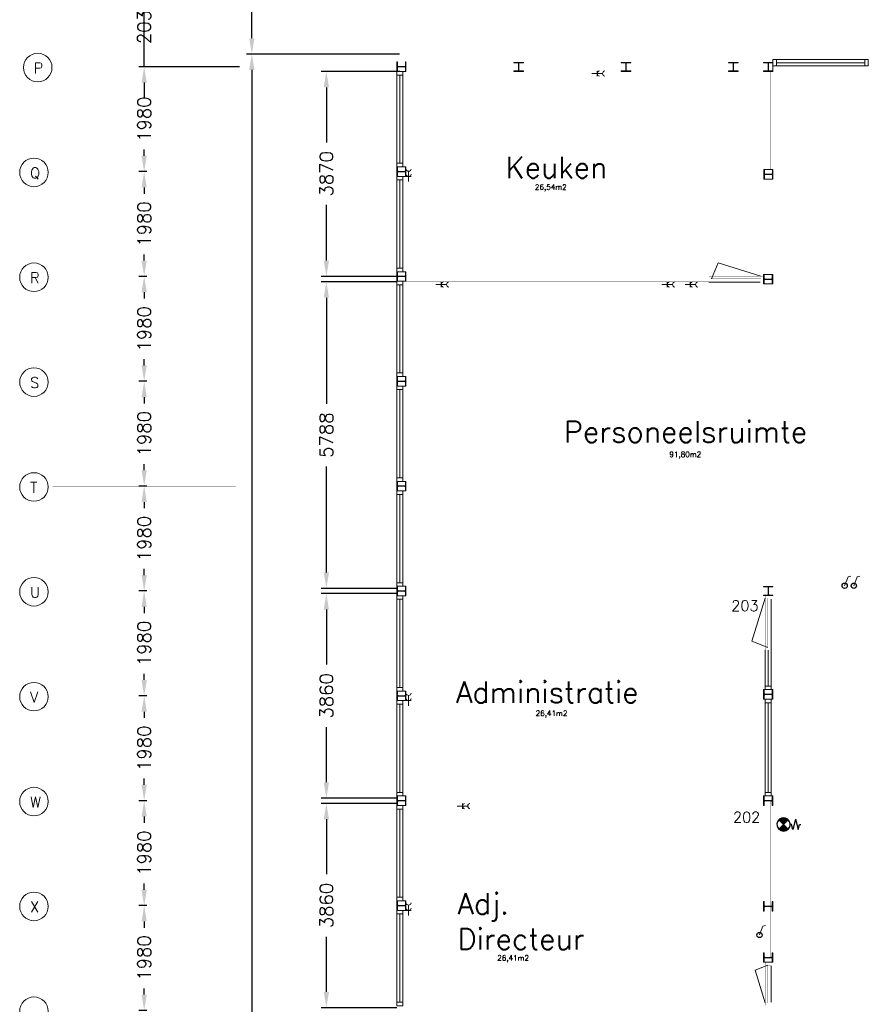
# Model space of a CAD drawing. Header units: millimetres. Extents: x 0 to 168869, y 0 to 118900.
# Tile 10 of 17: x 97500 to 113467, y 39995 to 58588. Entities that reach past the tile are written whole.
import ezdxf

# ---------------------------------------------------------------- set-up
doc = ezdxf.new("R2010")
doc.units = ezdxf.units.MM
doc.header["$MEASUREMENT"] = 0
doc.linetypes.add('ACAD_ISO10W100', pattern=[18, 12, -3, 0, -3])
doc.layers.get('0').update_dxf_attribs({"linetype": 'CONTINUOUS'})
doc.layers.get('DEFPOINTS').update_dxf_attribs({"linetype": 'CONTINUOUS'})
for name, color, linetype in [('Binnenkozijn', 4, 'CONTINUOUS'), ('Binnenmuur', 1, 'CONTINUOUS'), ('Buitenmuur', 1, 'CONTINUOUS'), ('Hekwerk', 3, 'CONTINUOUS'), ('Maatvoering', 7, 'CONTINUOUS'), ('Profiel', 5, 'CONTINUOUS'), ('Schakelaar', 7, 'CONTINUOUS'), ('Stramien', 7, 'CONTINUOUS'), ('TEKST', 7, 'CONTINUOUS'), ('Timmerwerk', 5, 'CONTINUOUS'), ('Wandcontactdoos', 7, 'CONTINUOUS'), ('wandopeningen binnen', 4, 'CONTINUOUS'), ('wandopeningen buiten', 4, 'CONTINUOUS')]:
    doc.layers.add(name, color=color, linetype=linetype)
doc.styles.get("Standard").update_dxf_attribs({"font": 'romans.shx'})
doc.dimstyles.new('DIM-ARR', dxfattribs={"dimtxt": 2.5, "dimasz": 3, "dimexe": 1, "dimexo": 0, "dimgap": 1.5, "dimtad": 1, "dimdsep": 46, "dimtxsty": 'Standard', "dimcen": -3, "dimdle": 1.25, "dimclrt": 7, "dimadec": 0, "dimazin": 0, "dimtfac": 0.8, "dimtmove": 2, "dimatfit": 3, "dimfxl": 1, "dimtvp": 1.8, "dimtolj": 1, "dimarcsym": 0})

# ---------------------------------------------------------------- blocks, each defined once
blk = doc.blocks.new('*D125')
at = {"layer": 'DEFPOINTS', "color": 0, "transparency": 16777216}
for p in [(101883, 57939), (104673, 57939), (104623, 11778)]:
    blk.add_point(p, dxfattribs=at)
at = {"layer": 'Maatvoering', "color": 0, "lineweight": -2, "transparency": 16777216}
for p, q in [((104673, 57939), (101783, 57939)), ((101883, 57639), (101883, 35484)), ((101883, 12078), (101883, 34137)), ((104623, 11778), (101783, 11778))]:
    blk.add_line(p, q, dxfattribs=at)
at = {"layer": 'Maatvoering', "color": 0, "transparency": 16777216}
for points in [[(101833, 57639), (101933, 57639), (101883, 57939)], [(101833, 12078), (101933, 12078), (101883, 11778)]]:
    blk.add_solid(points, dxfattribs=at)
at = {"layer": 'Maatvoering', "color": 7, "lineweight": 0, "transparency": 16777216, "insert": (101883, 34810), "char_height": 250, "attachment_point": 5, "rotation": 90}
blk.add_mtext('\\A1;46161', dxfattribs=at)
blk = doc.blocks.new('*D131')
at = {"layer": 'DEFPOINTS', "color": 0, "transparency": 16777216}
for p in [(103290, 43790), (104623, 43790), (104623, 39930)]:
    blk.add_point(p, dxfattribs=at)
at = {"layer": 'Maatvoering', "color": 0, "lineweight": -2, "transparency": 16777216}
for p, q in [((104623, 43790), (103190, 43790)), ((103290, 43490), (103290, 42450)), ((103290, 40230), (103290, 41269)), ((104623, 39930), (103190, 39930))]:
    blk.add_line(p, q, dxfattribs=at)
at = {"layer": 'Maatvoering', "color": 0, "transparency": 16777216}
for points in [[(103240, 43490), (103340, 43490), (103290, 43790)], [(103240, 40230), (103340, 40230), (103290, 39930)]]:
    blk.add_solid(points, dxfattribs=at)
at = {"layer": 'Maatvoering', "color": 7, "lineweight": 0, "transparency": 16777216, "insert": (103290, 41860), "char_height": 250, "attachment_point": 5, "rotation": 90}
blk.add_mtext('\\A1;3860', dxfattribs=at)
blk = doc.blocks.new('*D132')
at = {"layer": 'DEFPOINTS', "color": 0, "transparency": 16777216}
for p in [(103290, 47750), (104623, 47750), (104623, 43890)]:
    blk.add_point(p, dxfattribs=at)
at = {"layer": 'Maatvoering', "color": 0, "lineweight": -2, "transparency": 16777216}
for p, q in [((104623, 47750), (103190, 47750)), ((103290, 47450), (103290, 46410)), ((103290, 44190), (103290, 45229)), ((104623, 43890), (103190, 43890))]:
    blk.add_line(p, q, dxfattribs=at)
at = {"layer": 'Maatvoering', "color": 0, "transparency": 16777216}
for points in [[(103240, 47450), (103340, 47450), (103290, 47750)], [(103240, 44190), (103340, 44190), (103290, 43890)]]:
    blk.add_solid(points, dxfattribs=at)
at = {"layer": 'Maatvoering', "color": 7, "lineweight": 0, "transparency": 16777216, "insert": (103290, 45820), "char_height": 250, "attachment_point": 5, "rotation": 90}
blk.add_mtext('\\A1;3860', dxfattribs=at)
blk = doc.blocks.new('*D133')
at = {"layer": 'DEFPOINTS', "color": 0, "transparency": 16777216}
for p in [(103290, 53638), (104623, 53638), (104623, 47850)]:
    blk.add_point(p, dxfattribs=at)
at = {"layer": 'Maatvoering', "color": 0, "lineweight": -2, "transparency": 16777216}
for p, q in [((104623, 53638), (103190, 53638)), ((103290, 53338), (103290, 51334)), ((103290, 48150), (103290, 50153)), ((104623, 47850), (103190, 47850))]:
    blk.add_line(p, q, dxfattribs=at)
at = {"layer": 'Maatvoering', "color": 0, "transparency": 16777216}
for points in [[(103240, 53338), (103340, 53338), (103290, 53638)], [(103240, 48150), (103340, 48150), (103290, 47850)]]:
    blk.add_solid(points, dxfattribs=at)
at = {"layer": 'Maatvoering', "color": 7, "lineweight": 0, "transparency": 16777216, "insert": (103290, 50744), "char_height": 250, "attachment_point": 5, "rotation": 90}
blk.add_mtext('\\A1;5788', dxfattribs=at)
blk = doc.blocks.new('*D134')
at = {"layer": 'DEFPOINTS', "color": 0, "transparency": 16777216}
for p in [(103290, 57610), (104680, 57610), (104673, 53740)]:
    blk.add_point(p, dxfattribs=at)
at = {"layer": 'Maatvoering', "color": 0, "lineweight": -2, "transparency": 16777216}
for p, q in [((104680, 57610), (103190, 57610)), ((103290, 57310), (103290, 56270)), ((103290, 54040), (103290, 55089)), ((104673, 53740), (103190, 53740))]:
    blk.add_line(p, q, dxfattribs=at)
at = {"layer": 'Maatvoering', "color": 0, "transparency": 16777216}
for points in [[(103240, 57310), (103340, 57310), (103290, 57610)], [(103240, 54040), (103340, 54040), (103290, 53740)]]:
    blk.add_solid(points, dxfattribs=at)
at = {"layer": 'Maatvoering', "color": 7, "lineweight": 0, "transparency": 16777216, "insert": (103290, 55679), "char_height": 250, "attachment_point": 5, "rotation": 90}
blk.add_mtext('\\A1;3870', dxfattribs=at)
blk = doc.blocks.new('*D135')
at = {"layer": 'DEFPOINTS', "color": 0, "transparency": 16777216}
for p in [(101883, 65444), (104677, 65444), (104673, 57939)]:
    blk.add_point(p, dxfattribs=at)
at = {"layer": 'Maatvoering', "color": 0, "lineweight": -2, "transparency": 16777216}
for p, q in [((104677, 65444), (101783, 65444)), ((101883, 65144), (101883, 62242)), ((101883, 58239), (101883, 61062)), ((104673, 57939), (101783, 57939))]:
    blk.add_line(p, q, dxfattribs=at)
at = {"layer": 'Maatvoering', "color": 0, "transparency": 16777216}
for points in [[(101833, 65144), (101933, 65144), (101883, 65444)], [(101833, 58239), (101933, 58239), (101883, 57939)]]:
    blk.add_solid(points, dxfattribs=at)
at = {"layer": 'Maatvoering', "color": 7, "lineweight": 0, "transparency": 16777216, "insert": (101883, 61652), "char_height": 250, "attachment_point": 5, "rotation": 90}
blk.add_mtext('\\A1;7505', dxfattribs=at)
blk = doc.blocks.new('*D157')
at = {"layer": 'DEFPOINTS', "color": 0, "transparency": 16777216}
for p in [(99850, 59734), (101577, 59734), (101647, 57700)]:
    blk.add_point(p, dxfattribs=at)
at = {"layer": 'Maatvoering', "color": 0, "lineweight": -2, "transparency": 16777216}
for p, q in [((99850, 60034), (99850, 60334)), ((101577, 59734), (99750, 59734)), ((99850, 57700), (99850, 59734)), ((101647, 57700), (99750, 57700)), ((99850, 57400), (99850, 57100))]:
    blk.add_line(p, q, dxfattribs=at)
at = {"layer": 'Maatvoering', "color": 0, "transparency": 16777216}
for points in [[(99800, 60034), (99900, 60034), (99850, 59734)], [(99800, 57400), (99900, 57400), (99850, 57700)]]:
    blk.add_solid(points, dxfattribs=at)
at = {"layer": 'Maatvoering', "color": 7, "lineweight": 0, "transparency": 16777216, "insert": (99850, 58717), "char_height": 250, "attachment_point": 5, "rotation": 90}
blk.add_mtext('\\A1;2034.5', dxfattribs=at)
blk = doc.blocks.new('*D158')
at = {"layer": 'DEFPOINTS', "color": 0, "transparency": 16777216}
for p in [(99850, 57700), (99850, 57700), (99900, 55720)]:
    blk.add_point(p, dxfattribs=at)
at = {"layer": 'Maatvoering', "color": 0, "lineweight": -2, "transparency": 16777216}
for p, q in [((99850, 57700), (99750, 57700)), ((99850, 57400), (99850, 57282)), ((99850, 56020), (99850, 56137)), ((99900, 55720), (99750, 55720))]:
    blk.add_line(p, q, dxfattribs=at)
at = {"layer": 'Maatvoering', "color": 0, "transparency": 16777216}
for points in [[(99800, 57400), (99900, 57400), (99850, 57700)], [(99800, 56020), (99900, 56020), (99850, 55720)]]:
    blk.add_solid(points, dxfattribs=at)
at = {"layer": 'Maatvoering', "color": 7, "lineweight": 0, "transparency": 16777216, "insert": (99850, 56710), "char_height": 250, "attachment_point": 5, "rotation": 90}
blk.add_mtext('\\A1;1980', dxfattribs=at)
blk = doc.blocks.new('*D159')
at = {"layer": 'DEFPOINTS', "color": 0, "transparency": 16777216}
for p in [(99850, 55720), (99850, 55720), (99900, 53740)]:
    blk.add_point(p, dxfattribs=at)
at = {"layer": 'Maatvoering', "color": 0, "lineweight": -2, "transparency": 16777216}
for p, q in [((99850, 55720), (99750, 55720)), ((99850, 55420), (99850, 55302)), ((99850, 54040), (99850, 54157)), ((99900, 53740), (99750, 53740))]:
    blk.add_line(p, q, dxfattribs=at)
at = {"layer": 'Maatvoering', "color": 0, "transparency": 16777216}
for points in [[(99800, 55420), (99900, 55420), (99850, 55720)], [(99800, 54040), (99900, 54040), (99850, 53740)]]:
    blk.add_solid(points, dxfattribs=at)
at = {"layer": 'Maatvoering', "color": 7, "lineweight": 0, "transparency": 16777216, "insert": (99850, 54730), "char_height": 250, "attachment_point": 5, "rotation": 90}
blk.add_mtext('\\A1;1980', dxfattribs=at)
blk = doc.blocks.new('*D160')
at = {"layer": 'DEFPOINTS', "color": 0, "transparency": 16777216}
for p in [(99850, 53740), (99850, 53740), (99900, 51760)]:
    blk.add_point(p, dxfattribs=at)
at = {"layer": 'Maatvoering', "color": 0, "lineweight": -2, "transparency": 16777216}
for p, q in [((99850, 53740), (99750, 53740)), ((99850, 53440), (99850, 53322)), ((99850, 52060), (99850, 52177)), ((99900, 51760), (99750, 51760))]:
    blk.add_line(p, q, dxfattribs=at)
at = {"layer": 'Maatvoering', "color": 0, "transparency": 16777216}
for points in [[(99800, 53440), (99900, 53440), (99850, 53740)], [(99800, 52060), (99900, 52060), (99850, 51760)]]:
    blk.add_solid(points, dxfattribs=at)
at = {"layer": 'Maatvoering', "color": 7, "lineweight": 0, "transparency": 16777216, "insert": (99850, 52750), "char_height": 250, "attachment_point": 5, "rotation": 90}
blk.add_mtext('\\A1;1980', dxfattribs=at)
blk = doc.blocks.new('*D161')
at = {"layer": 'DEFPOINTS', "color": 0, "transparency": 16777216}
for p in [(99850, 51760), (99850, 51760), (99900, 49780)]:
    blk.add_point(p, dxfattribs=at)
at = {"layer": 'Maatvoering', "color": 0, "lineweight": -2, "transparency": 16777216}
for p, q in [((99850, 51760), (99750, 51760)), ((99850, 51460), (99850, 51342)), ((99850, 50080), (99850, 50197)), ((99900, 49780), (99750, 49780))]:
    blk.add_line(p, q, dxfattribs=at)
at = {"layer": 'Maatvoering', "color": 0, "transparency": 16777216}
for points in [[(99800, 51460), (99900, 51460), (99850, 51760)], [(99800, 50080), (99900, 50080), (99850, 49780)]]:
    blk.add_solid(points, dxfattribs=at)
at = {"layer": 'Maatvoering', "color": 7, "lineweight": 0, "transparency": 16777216, "insert": (99850, 50770), "char_height": 250, "attachment_point": 5, "rotation": 90}
blk.add_mtext('\\A1;1980', dxfattribs=at)
blk = doc.blocks.new('*D162')
at = {"layer": 'DEFPOINTS', "color": 0, "transparency": 16777216}
for p in [(99850, 49780), (99850, 49780), (99900, 47800)]:
    blk.add_point(p, dxfattribs=at)
at = {"layer": 'Maatvoering', "color": 0, "lineweight": -2, "transparency": 16777216}
for p, q in [((99850, 49780), (99750, 49780)), ((99850, 49480), (99850, 49362)), ((99850, 48100), (99850, 48217)), ((99900, 47800), (99750, 47800))]:
    blk.add_line(p, q, dxfattribs=at)
at = {"layer": 'Maatvoering', "color": 0, "transparency": 16777216}
for points in [[(99800, 49480), (99900, 49480), (99850, 49780)], [(99800, 48100), (99900, 48100), (99850, 47800)]]:
    blk.add_solid(points, dxfattribs=at)
at = {"layer": 'Maatvoering', "color": 7, "lineweight": 0, "transparency": 16777216, "insert": (99850, 48790), "char_height": 250, "attachment_point": 5, "rotation": 90}
blk.add_mtext('\\A1;1980', dxfattribs=at)
blk = doc.blocks.new('*D163')
at = {"layer": 'DEFPOINTS', "color": 0, "transparency": 16777216}
for p in [(99850, 47800), (99850, 47800), (99900, 45820)]:
    blk.add_point(p, dxfattribs=at)
at = {"layer": 'Maatvoering', "color": 0, "lineweight": -2, "transparency": 16777216}
for p, q in [((99850, 47800), (99750, 47800)), ((99850, 47500), (99850, 47382)), ((99850, 46120), (99850, 46237)), ((99900, 45820), (99750, 45820))]:
    blk.add_line(p, q, dxfattribs=at)
at = {"layer": 'Maatvoering', "color": 0, "transparency": 16777216}
for points in [[(99800, 47500), (99900, 47500), (99850, 47800)], [(99800, 46120), (99900, 46120), (99850, 45820)]]:
    blk.add_solid(points, dxfattribs=at)
at = {"layer": 'Maatvoering', "color": 7, "lineweight": 0, "transparency": 16777216, "insert": (99850, 46810), "char_height": 250, "attachment_point": 5, "rotation": 90}
blk.add_mtext('\\A1;1980', dxfattribs=at)
blk = doc.blocks.new('*D164')
at = {"layer": 'DEFPOINTS', "color": 0, "transparency": 16777216}
for p in [(99850, 45820), (99850, 45820), (99900, 43840)]:
    blk.add_point(p, dxfattribs=at)
at = {"layer": 'Maatvoering', "color": 0, "lineweight": -2, "transparency": 16777216}
for p, q in [((99850, 45820), (99750, 45820)), ((99850, 45520), (99850, 45402)), ((99850, 44140), (99850, 44257)), ((99900, 43840), (99750, 43840))]:
    blk.add_line(p, q, dxfattribs=at)
at = {"layer": 'Maatvoering', "color": 0, "transparency": 16777216}
for points in [[(99800, 45520), (99900, 45520), (99850, 45820)], [(99800, 44140), (99900, 44140), (99850, 43840)]]:
    blk.add_solid(points, dxfattribs=at)
at = {"layer": 'Maatvoering', "color": 7, "lineweight": 0, "transparency": 16777216, "insert": (99850, 44830), "char_height": 250, "attachment_point": 5, "rotation": 90}
blk.add_mtext('\\A1;1980', dxfattribs=at)
blk = doc.blocks.new('*D165')
at = {"layer": 'DEFPOINTS', "color": 0, "transparency": 16777216}
for p in [(99850, 43840), (99850, 43840), (99900, 41860)]:
    blk.add_point(p, dxfattribs=at)
at = {"layer": 'Maatvoering', "color": 0, "lineweight": -2, "transparency": 16777216}
for p, q in [((99850, 43840), (99750, 43840)), ((99850, 43540), (99850, 43422)), ((99850, 42160), (99850, 42277)), ((99900, 41860), (99750, 41860))]:
    blk.add_line(p, q, dxfattribs=at)
at = {"layer": 'Maatvoering', "color": 0, "transparency": 16777216}
for points in [[(99800, 43540), (99900, 43540), (99850, 43840)], [(99800, 42160), (99900, 42160), (99850, 41860)]]:
    blk.add_solid(points, dxfattribs=at)
at = {"layer": 'Maatvoering', "color": 7, "lineweight": 0, "transparency": 16777216, "insert": (99850, 42850), "char_height": 250, "attachment_point": 5, "rotation": 90}
blk.add_mtext('\\A1;1980', dxfattribs=at)
blk = doc.blocks.new('*D166')
at = {"layer": 'DEFPOINTS', "color": 0, "transparency": 16777216}
for p in [(99850, 41860), (99850, 41860), (99900, 39880)]:
    blk.add_point(p, dxfattribs=at)
at = {"layer": 'Maatvoering', "color": 0, "lineweight": -2, "transparency": 16777216}
for p, q in [((99850, 41860), (99750, 41860)), ((99850, 41560), (99850, 41442)), ((99850, 40180), (99850, 40297)), ((99900, 39880), (99750, 39880))]:
    blk.add_line(p, q, dxfattribs=at)
at = {"layer": 'Maatvoering', "color": 0, "transparency": 16777216}
for points in [[(99800, 41560), (99900, 41560), (99850, 41860)], [(99800, 40180), (99900, 40180), (99850, 39880)]]:
    blk.add_solid(points, dxfattribs=at)
at = {"layer": 'Maatvoering', "color": 7, "lineweight": 0, "transparency": 16777216, "insert": (99850, 40870), "char_height": 250, "attachment_point": 5, "rotation": 90}
blk.add_mtext('\\A1;1980', dxfattribs=at)

msp = doc.modelspace()

# ---------------------------------------------------------------- linework, layer by layer
for p, q in [((111845.574, 43469.754), (111889.78, 43513.961)), ((111854.412, 43460.915), (111911.238, 43517.741)), ((111863.251, 43452.077), (111929.189, 43518.014)), ((111953.425, 43424.527), (111870.769, 43507.183)), ((111872.09, 43443.238), (111944.961, 43516.109)), ((111880.929, 43434.399), (111959.136, 43512.606)), ((111962.264, 43433.366), (111883.522, 43512.108)), ((111889.768, 43425.56), (111972.025, 43507.817)), ((111971.103, 43442.205), (111897.533, 43515.774)), ((111979.942, 43451.043), (111913.096, 43517.889)), ((111988.781, 43459.882), (111930.747, 43517.916)), ((111997.619, 43468.721), (111951.671, 43514.67)), ((111922.113, 43393.215), (111834.613, 43480.715)), ((111922.113, 43393.215), (111834.613, 43305.715)), ((111836.735, 43478.593), (111859.605, 43501.463)), ((111926.909, 43398.01), (111838.651, 43486.269)), ((111935.748, 43406.849), (111848.417, 43494.18)), ((111944.586, 43415.688), (111859.103, 43501.172)), ((111898.607, 43416.721), (111983.812, 43501.926)), ((111907.445, 43407.882), (111994.608, 43495.045)), ((111916.284, 43399.044), (112004.48, 43487.239)), ((111922.113, 43393.215), (112009.613, 43480.715)), ((111922.113, 43393.215), (112009.613, 43305.715)), ((112006.458, 43477.56), (111980.031, 43503.987)), ((112072.113, 43393.215), (112047.113, 43393.215)), ((112097.113, 43293.215), (112072.113, 43393.215)), ((112147.113, 43493.215), (112097.113, 43293.215)), ((112147.113, 43493.215), (112197.113, 43293.215)), ((112197.113, 43293.215), (112222.113, 43393.215)), ((112222.113, 43393.215), (112247.113, 43393.215))]:
    msp.add_line(p, q)
at = {"color": 0, "linetype": 'Continuous'}
for p, q in [((111838.924, 43298.473), (111927.89, 43387.438)), ((111848.796, 43290.667), (111936.728, 43378.599)), ((111907.461, 43268.127), (111852.243, 43323.345)), ((111859.585, 43283.778), (111945.567, 43369.761)), ((111925.898, 43267.367), (111861.082, 43332.183)), ((111942.015, 43268.928), (111869.921, 43341.022)), ((111871.356, 43277.872), (111954.406, 43360.922)), ((111956.465, 43272.155), (111878.759, 43349.861)), ((111884.219, 43273.057), (111963.245, 43352.083)), ((111969.591, 43276.707), (111887.598, 43358.7)), ((111981.593, 43282.383), (111896.437, 43367.539)), ((111898.354, 43269.514), (111972.084, 43343.244)), ((111992.592, 43289.061), (111905.276, 43376.378)), ((111914.061, 43267.543), (111980.923, 43334.405)), ((112002.663, 43296.668), (111914.115, 43385.216)), ((111931.899, 43267.704), (111989.761, 43325.566)), ((111885.136, 43272.774), (111843.404, 43314.506)), ((111953.121, 43271.249), (111998.6, 43316.728)), ((111982.339, 43282.789), (112007.439, 43307.889))]:
    msp.add_line(p, q, dxfattribs=at)
at = {"const_width": 0.8}
msp.add_lwpolyline([(111687.197, 48119.127), (111687.197, 47885.127), (111722.697, 47885.127), (111722.697, 47849.627), (112082.697, 47849.626), (112082.697, 48119.127), (111687.197, 48119.127)], dxfattribs=at)
at = {"linetype": 'Continuous'}
msp.add_lwpolyline([(111833.268, 43303.74, 0.412892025), (112010.893, 43304.205, -1.104741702)], format="xyb", dxfattribs=at)
msp.add_arc((111922.113, 43393.215), 125, 314.929549, 226.2000485)
at = {"layer": 'Binnenkozijn', "lineweight": 0}
for p, q in [((111789.697, 57833.127), (113455.697, 57833.127)), ((113455.697, 57776.127), (111789.697, 57776.127)), ((104679.696, 55876.627), (104679.696, 57542.627)), ((104736.696, 57542.627), (104736.696, 55876.627)), ((104679.696, 53896.627), (104679.696, 55562.627)), ((104736.696, 55562.627), (104736.696, 53896.627)), ((104679.696, 51916.627), (104679.696, 53582.627)), ((104736.696, 53582.627), (104736.696, 51916.627)), ((104679.696, 49936.627), (104679.696, 51602.627)), ((104736.696, 51602.627), (104736.696, 49936.627)), ((104679.696, 47956.627), (104679.696, 49622.627)), ((104736.696, 49622.627), (104736.696, 47956.627)), ((104679.696, 45976.627), (104679.696, 47642.627)), ((104736.696, 47642.627), (104736.696, 45976.627)), ((111575.697, 46005.127), (111575.697, 46680.127)), ((111632.697, 46680.127), (111632.697, 46005.127)), ((104679.696, 43996.627), (104679.696, 45662.627)), ((104736.696, 45662.627), (104736.696, 43996.627)), ((111575.697, 43992.127), (111575.697, 45691.127)), ((111632.697, 45691.127), (111632.697, 43996.627)), ((104679.696, 42016.627), (104679.696, 43682.627)), ((104736.696, 43682.627), (104736.696, 42016.627)), ((104679.696, 40036.627), (104679.696, 41702.627)), ((104736.696, 41702.627), (104736.696, 40036.627))]:
    msp.add_line(p, q, dxfattribs=at)
for points in [[(111789.697, 57719.127), (111722.697, 57719.127), (111722.697, 57833.127), (111789.697, 57833.127), (111789.697, 57719.127)], [(113522.697, 57719.127), (113455.697, 57719.127), (113455.697, 57833.127), (113522.697, 57833.127), (113522.697, 57719.127)], [(113455.697, 57719.127), (111789.697, 57719.127)], [(104622.696, 57542.627), (104622.696, 57609.627), (104736.696, 57609.627), (104736.696, 57542.627), (104622.696, 57542.627)], [(104622.696, 55876.627), (104622.696, 57542.627)], [(104622.696, 55809.627), (104622.696, 55876.627), (104736.696, 55876.627), (104736.696, 55809.627), (104622.696, 55809.627)], [(104622.696, 55562.627), (104622.696, 55629.627), (104736.696, 55629.627), (104736.696, 55562.627), (104622.696, 55562.627)], [(104622.696, 53896.627), (104622.696, 55562.627)], [(104622.696, 53829.627), (104622.696, 53896.627), (104736.696, 53896.627), (104736.696, 53829.627), (104622.696, 53829.627)], [(104622.696, 53582.627), (104622.696, 53649.627), (104736.696, 53649.627), (104736.696, 53582.627), (104622.696, 53582.627)], [(104622.696, 51916.627), (104622.696, 53582.627)], [(104622.696, 51849.627), (104622.696, 51916.627), (104736.696, 51916.627), (104736.696, 51849.627), (104622.696, 51849.627)], [(104622.696, 51602.627), (104622.696, 51669.627), (104736.696, 51669.627), (104736.696, 51602.627), (104622.696, 51602.627)], [(104622.696, 49936.627), (104622.696, 51602.627)], [(104622.696, 49869.627), (104622.696, 49936.627), (104736.696, 49936.627), (104736.696, 49869.627), (104622.696, 49869.627)], [(104622.696, 49622.627), (104622.696, 49689.627), (104736.696, 49689.627), (104736.696, 49622.627), (104622.696, 49622.627)], [(104622.696, 47956.627), (104622.696, 49622.627)], [(104622.696, 47889.627), (104622.696, 47956.627), (104736.696, 47956.627), (104736.696, 47889.627), (104622.696, 47889.627)], [(104622.696, 47642.627), (104622.696, 47709.627), (104736.696, 47709.627), (104736.696, 47642.627), (104622.696, 47642.627)], [(104622.696, 45976.627), (104622.696, 47642.627)], [(111689.697, 46680.127), (111689.697, 46005.127)], [(104622.696, 45909.627), (104622.696, 45976.627), (104736.696, 45976.627), (104736.696, 45909.627), (104622.696, 45909.627)], [(111689.697, 46005.127), (111689.697, 45938.127), (111575.697, 45938.127), (111575.697, 46005.127), (111689.697, 46005.127)], [(111689.697, 45758.127), (111689.697, 45691.127), (111575.697, 45691.127), (111575.697, 45758.127), (111689.697, 45758.127)], [(104622.696, 45662.627), (104622.696, 45729.627), (104736.696, 45729.627), (104736.696, 45662.627), (104622.696, 45662.627)], [(104622.696, 43996.627), (104622.696, 45662.627)], [(111689.697, 45691.127), (111689.697, 43992.127)], [(104622.696, 43929.627), (104622.696, 43996.627), (104736.696, 43996.627), (104736.696, 43929.627), (104622.696, 43929.627)], [(111689.697, 43996.627), (111689.697, 43929.627), (111575.697, 43929.627), (111575.697, 43996.627), (111689.697, 43996.627)], [(104622.696, 43682.627), (104622.696, 43749.627), (104736.696, 43749.627), (104736.696, 43682.627), (104622.696, 43682.627)], [(104622.696, 42016.627), (104622.696, 43682.627)], [(104622.696, 41949.627), (104622.696, 42016.627), (104736.696, 42016.627), (104736.696, 41949.627), (104622.696, 41949.627)], [(104622.696, 41702.627), (104622.696, 41769.627), (104736.696, 41769.627), (104736.696, 41702.627), (104622.696, 41702.627)], [(104622.696, 40036.627), (104622.696, 41702.627)], [(104622.696, 39969.627), (104622.696, 40036.627), (104736.696, 40036.627), (104736.696, 39969.627), (104622.696, 39969.627)]]:
    msp.add_lwpolyline(points, dxfattribs=at)
at = {"layer": 'Binnenmuur', "lineweight": 0, "const_width": 0.8}
for points in [[(111682.697, 57609.627), (111682.697, 57443.627), (111682.697, 55757.627), (111582.697, 55757.627), (111582.697, 57609.627), (111682.697, 57609.627)], [(111687.197, 55577.627), (111687.197, 55463.627), (111687.197, 53777.627), (111587.197, 53777.627), (111587.197, 55577.627), (111687.197, 55577.627)], [(111582.697, 41847.627), (111682.697, 41847.627), (111682.697, 43836.627), (111582.697, 43836.627), (111582.697, 41847.627), (111582.697, 41847.627)], [(111582.696, 40881.627), (111682.696, 40881.627), (111682.696, 41841.627), (111582.696, 41841.627), (111582.696, 40881.627), (111582.696, 40881.627)]]:
    msp.add_lwpolyline(points, dxfattribs=at)
at = {"layer": 'Buitenmuur', "lineweight": 0, "const_width": 0.8}
for points in [[(111722.697, 57780.627), (111722.697, 57939.127), (104622.696, 57939.127), (104622.696, 57789.627), (104722.696, 57789.627), (104722.696, 57839.127), (111622.696, 57839.127), (111622.696, 57780.627), (111722.697, 57780.627)], [(106916.696, 57619.127), (104793.696, 57619.127), (104793.696, 57719.127), (106916.696, 57719.127), (106916.696, 57619.127)], [(108943.696, 57619.127), (106922.696, 57619.127), (106922.696, 57719.127), (108943.696, 57719.127), (108943.696, 57619.127)], [(110970.696, 57619.127), (108949.696, 57619.127), (108949.696, 57719.127), (110970.696, 57719.127), (110970.696, 57619.127)], [(111629.697, 57619.127), (110976.696, 57619.127), (110976.696, 57719.127), (111629.697, 57719.127), (111629.697, 57619.127)], [(110513.197, 53637.627), (104793.696, 53637.627), (104793.696, 53737.627), (110513.197, 53737.627), (110513.197, 53637.627)], [(111629.697, 47749.627), (104793.696, 47749.627), (104793.696, 47849.627), (111629.697, 47849.627), (111629.697, 47749.627)], [(113623.751, 47749.627), (111635.697, 47749.627), (111635.697, 47849.627), (113623.751, 47849.626), (113623.751, 47749.626)], [(111547.196, 43789.627), (104793.696, 43789.627), (104793.696, 43889.627), (111547.196, 43889.627), (111547.196, 43789.627)]]:
    msp.add_lwpolyline(points, dxfattribs=at)
at = {"layer": 'Hekwerk', "lineweight": 0, "const_width": 0.8}
msp.add_lwpolyline([(107256.196, 65444.127), (107206.196, 65444.127), (107206.196, 57939.127), (107256.196, 57939.127), (107256.196, 65444.127)], dxfattribs=at)
at = {"layer": 'Profiel', "lineweight": 0}
for points in [[(104622.696, 57609.627), (104632.196, 57609.627), (104632.196, 57681.627, -0.414213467), (104647.196, 57696.627), (104769.196, 57696.627, -0.414213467), (104784.196, 57681.627), (104784.196, 57609.627), (104793.696, 57609.627), (104793.696, 57789.627), (104784.196, 57789.627), (104784.196, 57717.627, -0.41421385), (104769.196, 57702.627), (104647.196, 57702.627, -0.414213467), (104632.196, 57717.627), (104632.196, 57789.627), (104622.696, 57789.627)], [(106829.696, 57780.627), (106829.696, 57771.127), (106901.696, 57771.127, -0.414213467), (106916.696, 57756.127), (106916.696, 57634.127, -0.414213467), (106901.696, 57619.127), (106829.696, 57619.127), (106829.696, 57609.627), (107009.696, 57609.627), (107009.696, 57619.127), (106937.696, 57619.127, -0.41421385), (106922.696, 57634.127), (106922.696, 57756.127, -0.414213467), (106937.696, 57771.127), (107009.696, 57771.127), (107009.696, 57780.627)], [(108856.696, 57780.627), (108856.696, 57771.127), (108928.696, 57771.127, -0.414213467), (108943.696, 57756.127), (108943.696, 57634.127, -0.414213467), (108928.696, 57619.127), (108856.696, 57619.127), (108856.696, 57609.627), (109036.696, 57609.627), (109036.696, 57619.127), (108964.696, 57619.127, -0.41421385), (108949.696, 57634.127), (108949.696, 57756.127, -0.414213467), (108964.696, 57771.127), (109036.696, 57771.127), (109036.696, 57780.627)], [(110883.696, 57780.627), (110883.696, 57771.127), (110955.696, 57771.127, -0.414213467), (110970.696, 57756.127), (110970.696, 57634.127, -0.414213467), (110955.696, 57619.127), (110883.696, 57619.127), (110883.696, 57609.627), (111063.696, 57609.627), (111063.696, 57619.127), (110991.696, 57619.127, -0.41421385), (110976.696, 57634.127), (110976.696, 57756.127, -0.414213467), (110991.697, 57771.127), (111063.697, 57771.127), (111063.696, 57780.627)], [(111542.697, 57780.627), (111542.697, 57771.127), (111614.697, 57771.127, -0.414213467), (111629.697, 57756.127), (111629.697, 57634.127, -0.414213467), (111614.697, 57619.127), (111542.697, 57619.127), (111542.697, 57609.627), (111722.697, 57609.627), (111722.697, 57619.127), (111650.697, 57619.127, -0.41421385), (111635.697, 57634.127), (111635.697, 57756.127, -0.414213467), (111650.697, 57771.127), (111722.697, 57771.127), (111722.697, 57780.627)], [(104622.696, 55629.627), (104632.196, 55629.627), (104632.196, 55701.627, -0.414213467), (104647.196, 55716.627), (104769.196, 55716.627, -0.414213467), (104784.196, 55701.627), (104784.196, 55629.627), (104793.696, 55629.627), (104793.696, 55809.627), (104784.196, 55809.627), (104784.196, 55737.627, -0.41421385), (104769.196, 55722.627), (104647.196, 55722.627, -0.414213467), (104632.196, 55737.627), (104632.196, 55809.627), (104622.696, 55809.627)], [(111551.697, 55577.627), (111561.197, 55577.627), (111561.197, 55649.627, -0.414213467), (111576.197, 55664.627), (111698.197, 55664.627, -0.414213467), (111713.197, 55649.627), (111713.197, 55577.627), (111722.697, 55577.627), (111722.697, 55757.627), (111713.197, 55757.627), (111713.197, 55685.627, -0.41421385), (111698.197, 55670.627), (111576.197, 55670.627, -0.414213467), (111561.197, 55685.627), (111561.197, 55757.627), (111551.697, 55757.627)], [(104622.696, 53649.627), (104632.196, 53649.627), (104632.196, 53721.627, -0.414213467), (104647.196, 53736.627), (104769.196, 53736.627, -0.414213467), (104784.196, 53721.627), (104784.196, 53649.627), (104793.696, 53649.627), (104793.696, 53829.627), (104784.196, 53829.627), (104784.196, 53757.627, -0.41421385), (104769.196, 53742.627), (104647.196, 53742.627, -0.414213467), (104632.196, 53757.627), (104632.196, 53829.627), (104622.696, 53829.627)], [(111547.197, 53597.627), (111556.697, 53597.627), (111556.697, 53669.627, -0.414213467), (111571.697, 53684.627), (111693.697, 53684.627, -0.414213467), (111708.697, 53669.627), (111708.697, 53597.627), (111718.197, 53597.627), (111718.197, 53777.627), (111708.697, 53777.627), (111708.697, 53705.627, -0.41421385), (111693.697, 53690.627), (111571.697, 53690.627, -0.414213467), (111556.697, 53705.627), (111556.697, 53777.627), (111547.197, 53777.627)], [(104622.696, 51669.627), (104632.196, 51669.627), (104632.196, 51741.627, -0.414213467), (104647.196, 51756.627), (104769.196, 51756.627, -0.414213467), (104784.196, 51741.627), (104784.196, 51669.627), (104793.696, 51669.627), (104793.696, 51849.627), (104784.196, 51849.627), (104784.196, 51777.627, -0.41421385), (104769.196, 51762.627), (104647.196, 51762.627, -0.414213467), (104632.196, 51777.627), (104632.196, 51849.627), (104622.696, 51849.627)], [(104622.696, 49689.627), (104632.196, 49689.627), (104632.196, 49761.627, -0.414213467), (104647.196, 49776.627), (104769.196, 49776.627, -0.414213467), (104784.196, 49761.627), (104784.196, 49689.627), (104793.696, 49689.627), (104793.696, 49869.627), (104784.196, 49869.627), (104784.196, 49797.627, -0.41421385), (104769.196, 49782.627), (104647.196, 49782.627, -0.414213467), (104632.196, 49797.627), (104632.196, 49869.627), (104622.696, 49869.627)], [(104622.696, 47709.627), (104632.196, 47709.627), (104632.196, 47781.627, -0.414213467), (104647.196, 47796.627), (104769.196, 47796.627, -0.414213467), (104784.196, 47781.627), (104784.196, 47709.627), (104793.696, 47709.627), (104793.696, 47889.627), (104784.196, 47889.627), (104784.196, 47817.627, -0.41421385), (104769.196, 47802.627), (104647.196, 47802.627, -0.414213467), (104632.196, 47817.627), (104632.196, 47889.627), (104622.696, 47889.627)], [(111542.697, 47885.127), (111542.697, 47875.627), (111614.697, 47875.627, -0.414213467), (111629.697, 47860.627), (111629.697, 47738.627, -0.414213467), (111614.697, 47723.627), (111542.697, 47723.627), (111542.697, 47714.127), (111722.697, 47714.127), (111722.697, 47723.627), (111650.697, 47723.627, -0.41421385), (111635.697, 47738.627), (111635.697, 47860.627, -0.414213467), (111650.697, 47875.627), (111722.697, 47875.627), (111722.697, 47885.127)], [(111547.197, 45758.127), (111556.697, 45758.127), (111556.697, 45830.127, -0.414213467), (111571.697, 45845.127), (111693.697, 45845.127, -0.414213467), (111708.697, 45830.127), (111708.697, 45758.127), (111718.197, 45758.127), (111718.197, 45938.127), (111708.697, 45938.127), (111708.697, 45866.127, -0.41421385), (111693.697, 45851.127), (111571.697, 45851.127, -0.414213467), (111556.697, 45866.127), (111556.697, 45938.127), (111547.197, 45938.127)], [(104622.696, 45729.627), (104632.196, 45729.627), (104632.196, 45801.627, -0.414213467), (104647.196, 45816.627), (104769.196, 45816.627, -0.414213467), (104784.196, 45801.627), (104784.196, 45729.627), (104793.696, 45729.627), (104793.696, 45909.627), (104784.196, 45909.627), (104784.196, 45837.627, -0.41421385), (104769.196, 45822.627), (104647.196, 45822.627, -0.414213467), (104632.196, 45837.627), (104632.196, 45909.627), (104622.696, 45909.627)], [(104622.696, 43749.627), (104632.196, 43749.627), (104632.196, 43821.627, -0.414213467), (104647.196, 43836.627), (104769.196, 43836.627, -0.414213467), (104784.196, 43821.627), (104784.196, 43749.627), (104793.696, 43749.627), (104793.696, 43929.627), (104784.196, 43929.627), (104784.196, 43857.627, -0.41421385), (104769.196, 43842.627), (104647.196, 43842.627, -0.414213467), (104632.196, 43857.627), (104632.196, 43929.627), (104622.696, 43929.627)], [(111547.196, 43749.627), (111556.696, 43749.627), (111556.696, 43821.627, -0.414213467), (111571.696, 43836.627), (111693.696, 43836.627, -0.414213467), (111708.696, 43821.627), (111708.696, 43749.627), (111718.196, 43749.627), (111718.197, 43929.627), (111708.697, 43929.627), (111708.697, 43857.627, -0.41421385), (111693.697, 43842.627), (111571.697, 43842.627, -0.414213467), (111556.697, 43857.627), (111556.697, 43929.627), (111547.196, 43929.627)], [(104622.696, 41769.627), (104632.196, 41769.627), (104632.196, 41841.627, -0.414213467), (104647.196, 41856.627), (104769.196, 41856.627, -0.414213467), (104784.196, 41841.627), (104784.196, 41769.627), (104793.696, 41769.627), (104793.696, 41949.627), (104784.196, 41949.627), (104784.196, 41877.627, -0.41421385), (104769.196, 41862.627), (104647.196, 41862.627, -0.414213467), (104632.196, 41877.627), (104632.196, 41949.627), (104622.696, 41949.627)], [(111547.196, 41754.627), (111556.696, 41754.627), (111556.696, 41826.627, -0.414213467), (111571.696, 41841.627), (111693.696, 41841.627, -0.414213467), (111708.696, 41826.627), (111708.696, 41754.627), (111718.196, 41754.627), (111718.197, 41934.627), (111708.697, 41934.627), (111708.697, 41862.627, -0.41421385), (111693.697, 41847.627), (111571.697, 41847.627, -0.414213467), (111556.697, 41862.627), (111556.697, 41934.627), (111547.196, 41934.627)], [(111547.196, 40788.627), (111556.696, 40788.627), (111556.696, 40860.627, -0.414213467), (111571.696, 40875.627), (111693.696, 40875.627, -0.414213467), (111708.696, 40860.627), (111708.696, 40788.627), (111718.196, 40788.627), (111718.196, 40968.627), (111708.696, 40968.627), (111708.696, 40896.627, -0.41421385), (111693.696, 40881.627), (111571.696, 40881.627, -0.414213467), (111556.696, 40896.627), (111556.696, 40968.627), (111547.196, 40968.627)]]:
    msp.add_lwpolyline(points, format="xyb", close=True, dxfattribs=at)
at = {"layer": 'Schakelaar', "lineweight": 0}
for p, q in [((113076.72, 47899.626), (113142.446, 48065.79)), ((113142.446, 48065.79), (113191.267, 48076.965)), ((113250.209, 47899.626), (113315.934, 48065.79)), ((113315.934, 48065.79), (113364.755, 48076.965)), ((111468.15, 41304.479), (111533.875, 41470.643)), ((111533.875, 41470.643), (111582.696, 41481.818))]:
    msp.add_line(p, q, dxfattribs=at)
at = {"layer": 'Schakelaar'}
for centre in [(113076.72, 47899.626), (113250.209, 47899.626), (111468.15, 41304.479)]:
    msp.add_circle(centre, 50, dxfattribs=at)
at = {"layer": 'Stramien', "linetype": 'ACAD_ISO10W100', "lineweight": 0, "const_width": 0.8}
for points in [[(101646.627, 57699.627), (98192.8, 57699.627)], [(101576.508, 55719.627), (98122.682, 55719.627)], [(101576.508, 53739.627), (98122.682, 53739.627)], [(101576.508, 51759.627), (98122.682, 51759.627)], [(101576.508, 49779.627), (98122.682, 49779.627)], [(101576.508, 47799.627), (98122.682, 47799.627)], [(101576.508, 45819.627), (98122.682, 45819.627)], [(101576.508, 43839.627), (98122.682, 43839.627)], [(101576.508, 41859.627), (98122.682, 41859.627)]]:
    msp.add_lwpolyline(points, dxfattribs=at)
at = {"layer": 'Stramien', "lineweight": 0}
for centre in [(97839.419, 57684.443), (97769.3, 55704.443), (97769.3, 53724.443), (97769.3, 51744.443), (97769.3, 49764.443), (97769.3, 47784.443), (97769.3, 45804.443), (97769.3, 43824.443), (97769.3, 41844.443), (97769.3, 39864.443)]:
    msp.add_circle(centre, 269.662, dxfattribs=at)
at = {"layer": 'Timmerwerk', "lineweight": 0}
for p, q in [((111722.697, 57619.127), (111722.697, 57771.127)), ((104793.196, 57609.627), (104641.196, 57609.627)), ((104784.196, 55809.627), (104632.196, 55809.627)), ((104784.196, 55629.627), (104632.196, 55629.627)), ((111713.197, 55757.627), (111561.197, 55757.627)), ((111713.197, 55577.627), (111561.197, 55577.627)), ((104784.196, 53829.627), (104632.196, 53829.627)), ((111708.697, 53777.627), (111556.697, 53777.627)), ((104784.196, 53649.627), (104632.196, 53649.627)), ((111708.697, 53597.627), (111556.697, 53597.627)), ((104784.196, 51849.627), (104632.196, 51849.627)), ((104784.196, 51669.627), (104632.196, 51669.627)), ((104784.196, 49869.627), (104632.196, 49869.627)), ((104784.196, 49689.627), (104632.196, 49689.627)), ((104784.196, 49689.627), (104632.196, 49689.627)), ((104784.196, 47889.627), (104632.196, 47889.627)), ((104784.196, 47709.627), (104632.196, 47709.627)), ((111708.697, 45938.127), (111556.697, 45938.127)), ((104784.196, 45909.627), (104632.196, 45909.627)), ((111708.697, 45758.127), (111556.697, 45758.127)), ((104784.196, 45729.627), (104632.196, 45729.627)), ((104784.196, 45729.627), (104632.196, 45729.627)), ((104784.196, 43929.627), (104632.196, 43929.627)), ((111556.697, 43929.627), (111708.697, 43929.627)), ((104784.196, 43749.627), (104632.196, 43749.627)), ((104784.196, 41949.627), (104632.196, 41949.627)), ((104784.196, 41769.627), (104632.196, 41769.627)), ((104784.196, 41769.627), (104632.196, 41769.627)), ((104784.196, 41769.627), (104632.196, 41769.627)), ((111556.696, 40788.627), (111708.696, 40788.627))]:
    msp.add_line(p, q, dxfattribs=at)
at = {"layer": 'Wandcontactdoos', "lineweight": 0}
for p, q in [((108305.733, 57569.127), (108405.733, 57569.127)), ((108405.733, 57619.127), (108405.733, 57519.127)), ((108405.733, 57569.127), (108505.733, 57569.127)), ((104793.696, 55627.228), (104893.696, 55627.228)), ((104843.696, 55629.627), (104843.696, 55729.627)), ((104843.696, 55529.627), (104843.696, 55629.627)), ((105360.314, 53587.627), (105460.314, 53587.627)), ((105460.314, 53637.627), (105460.314, 53537.627)), ((105460.314, 53587.627), (105560.314, 53587.627)), ((109627.559, 53587.627), (109727.559, 53587.627)), ((109727.559, 53637.627), (109727.559, 53537.627)), ((109727.559, 53587.627), (109827.559, 53587.627)), ((110062.653, 53587.627), (110162.653, 53587.627)), ((110162.653, 53637.627), (110162.653, 53537.627)), ((110162.653, 53587.627), (110262.653, 53587.627)), ((104843.696, 45729.627), (104843.696, 45829.627)), ((104793.696, 45729.627), (104893.696, 45729.627)), ((104843.696, 45629.627), (104843.696, 45729.627)), ((105759.843, 43739.627), (105859.843, 43739.627)), ((105859.843, 43789.627), (105859.843, 43689.627)), ((105859.843, 43739.627), (105959.843, 43739.627)), ((104843.696, 41769.627), (104843.696, 41869.627)), ((104793.696, 41769.627), (104893.696, 41769.627)), ((104843.696, 41669.627), (104843.696, 41769.627))]:
    msp.add_line(p, q, dxfattribs=at)
for centre, start, end in [((108456.665, 57569.127), 100.9801994, 259.0198006), ((108556.665, 57569.127), 100.9801994, 259.0198006), ((104843.696, 55778.16), 190.9801994, 349.0198006), ((104843.696, 55678.16), 190.9801994, 349.0198006), ((105511.247, 53587.627), 100.9801994, 259.0198006), ((105611.247, 53587.627), 100.9801994, 259.0198006), ((109778.491, 53587.627), 100.9801994, 259.0198006), ((109878.491, 53587.627), 100.9801994, 259.0198006), ((110213.585, 53587.627), 100.9801994, 259.0198006), ((110313.585, 53587.627), 100.9801994, 259.0198006), ((104843.696, 45880.559), 190.9801994, 349.0198006), ((104843.696, 45780.559), 190.9801994, 349.0198006), ((105910.775, 43739.627), 100.9801994, 259.0198006), ((106010.775, 43739.627), 100.9801994, 259.0198006), ((104843.696, 41920.559), 190.9801994, 349.0198006), ((104843.696, 41820.559), 190.9801994, 349.0198006)]:
    msp.add_arc(centre, 50.932, start, end, dxfattribs=at)
at = {"layer": 'wandopeningen binnen', "lineweight": 0}
for p, q in [((110513.197, 53630.627), (111480.197, 53630.627)), ((111689.697, 46680.127), (111689.697, 47647.127)), ((111689.696, 40036.627), (111689.696, 40721.627))]:
    msp.add_line(p, q, dxfattribs=at)
at = {"layer": 'wandopeningen buiten', "lineweight": 0}
for p, q in [((110565.197, 53694.627), (110688.277, 53994.926)), ((110688.277, 53994.926), (111495.197, 53744.627)), ((111325.397, 46855.207), (111575.697, 47662.127)), ((111625.697, 46732.127), (111325.397, 46855.207)), ((111625.696, 40736.627), (111384.565, 40637.797)), ((111384.565, 40637.797), (111575.696, 40021.627))]:
    msp.add_line(p, q, dxfattribs=at)
at = {"layer": 'wandopeningen buiten', "lineweight": 0, "const_width": 0.8}
for points in [[(110513.197, 53630.627), (110513.197, 53744.627), (110565.197, 53744.627), (110565.197, 53694.627), (110580.197, 53694.627), (110580.197, 53630.627), (110513.197, 53630.627)], [(111495.197, 53744.627), (111495.197, 53694.627), (110565.197, 53694.627), (110565.197, 53744.627), (111495.197, 53744.627)], [(111547.197, 53630.627), (111547.197, 53744.627), (111495.197, 53744.627), (111495.197, 53694.627), (111480.197, 53694.627), (111480.197, 53630.627), (111547.197, 53630.627)], [(111357.537, 53630.627), (110580.197, 53630.627)], [(111689.697, 47714.127), (111575.697, 47714.127), (111575.697, 47662.127), (111625.697, 47662.127), (111625.697, 47647.127), (111689.697, 47647.127), (111689.697, 47714.127)], [(111575.697, 47662.127), (111625.697, 47662.127), (111625.697, 46732.127), (111575.697, 46732.127), (111575.697, 47662.127)], [(111689.697, 47524.467), (111689.697, 46747.127)], [(111689.697, 46680.127), (111575.697, 46680.127), (111575.697, 46732.127), (111625.697, 46732.127), (111625.697, 46747.127), (111689.697, 46747.127), (111689.697, 46680.127)], [(111689.696, 40788.627), (111575.696, 40788.627), (111575.696, 40736.627), (111625.696, 40736.627), (111625.696, 40721.627), (111689.696, 40721.627), (111689.696, 40788.627)], [(111575.696, 40736.627), (111625.696, 40736.627), (111625.696, 40021.627), (111575.696, 40021.627), (111575.696, 40736.627)], [(111689.696, 40598.967), (111689.696, 40036.627)], [(111689.696, 39969.627), (111575.696, 39969.627), (111575.696, 40021.627), (111625.696, 40021.627), (111625.696, 40036.627), (111689.696, 40036.627), (111689.696, 39969.627)]]:
    msp.add_lwpolyline(points, dxfattribs=at)

# ---------------------------------------------------------------- texts
at = {"lineweight": 0, "char_height": 100, "attachment_point": 1}
for s, insert in [('26,54m2', (107227.745, 55476.899)), ('91,80m2', (109766.754, 50430.085)), ('26,41m2', (107241.599, 45540.283)), ('26,41m2', (106516.585, 40920.266))]:
    msp.add_mtext_dynamic_manual_height_columns(s, width=2150.52218, gutter_width=15, heights=[0], dxfattribs=dict(at, insert=insert))
at = {"layer": 'TEKST', "lineweight": 0, "attachment_point": 1}
for s, insert, char_height in [('P', (97766.18, 57774.612), 200), ('Keuken', (106674.661, 55998.541), 400), ('Q', (97696.061, 55794.612), 200), ('R', (97696.061, 53814.612), 200), ('S', (97696.061, 51834.612), 200), ('Personeelsruimte', (107774.838, 51006.904), 400), ('T', (97696.061, 49854.612), 200), ('U', (97696.061, 47874.612), 200), ('203', (110935.332, 47621.979), 200), ('Administratie', (105738.218, 46088.296), 400), ('V', (97696.061, 45894.612), 200), ('W', (97696.061, 43914.612), 200), ('202', (110968.245, 43628.294), 200), ('Adj. Directeur', (105764.972, 42095.853), 400), ('X', (97696.061, 41934.612), 200)]:
    msp.add_mtext_dynamic_manual_height_columns(s, width=2150.52218, gutter_width=15, heights=[0], dxfattribs=dict(at, insert=insert, char_height=char_height))

# ---------------------------------------------------------------- dimensions: what is measured, and where the dimension line sits
at = {"layer": 'Maatvoering', "lineweight": 0}
for base, p1, p2, picture, middle in [((101882.568, 65444.127), (104672.697, 57939.127), (104676.697, 65444.127), '*D135', (101882.568, 61651.986)), ((99849.595, 59734.126), (101646.627, 57699.627), (101576.508, 59734.126), '*D157', (99849.595, 58716.877)), ((101882.568, 57939.127), (104622.696, 11778.126), (104672.697, 57939.127), '*D125', (101882.568, 34810.377)), ((99849.595, 57699.627), (99899.595, 55719.627), (99849.595, 57699.627), '*D158', (99849.595, 56709.627)), ((103290.486, 57609.627), (104672.697, 53739.627), (104679.696, 57609.627), '*D134', (103290.486, 55679.377)), ((99849.595, 55719.627), (99899.595, 53739.627), (99849.595, 55719.627), '*D159', (99849.595, 54729.627)), ((99849.595, 53739.627), (99899.595, 51759.627), (99849.595, 53739.627), '*D160', (99849.595, 52749.627)), ((103290.486, 53637.627), (104622.696, 47849.627), (104622.696, 53637.627), '*D133', (103290.486, 50743.627)), ((99849.595, 51759.627), (99899.595, 49779.627), (99849.595, 51759.627), '*D161', (99849.595, 50769.627)), ((99849.595, 49779.627), (99899.595, 47799.627), (99849.595, 49779.627), '*D162', (99849.595, 48789.627)), ((99849.595, 47799.626), (99899.595, 45819.626), (99849.595, 47799.626), '*D163', (99849.595, 46809.626)), ((103290.486, 47749.627), (104622.696, 43889.627), (104622.696, 47749.627), '*D132', (103290.486, 45819.627)), ((99849.595, 45819.626), (99899.595, 43839.627), (99849.595, 45819.626), '*D164', (99849.595, 44829.626)), ((99849.595, 43839.627), (99899.595, 41859.627), (99849.595, 43839.627), '*D165', (99849.595, 42849.627)), ((103290.486, 43789.627), (104622.696, 39929.627), (104622.696, 43789.627), '*D131', (103290.486, 41859.627)), ((99849.595, 41859.627), (99899.595, 39879.627), (99849.595, 41859.627), '*D166', (99849.595, 40869.627))]:
    dim = msp.add_linear_dim(base=base, p1=p1, p2=p2, angle=270, dimstyle='DIM-ARR', override={"dimscale": 100}, dxfattribs=at)
    dim.commit()
    dim.dimension.update_dxf_attribs({"geometry": picture, "text_midpoint": middle, "dimtype": 160})

doc.saveas('drawing.dxf')
